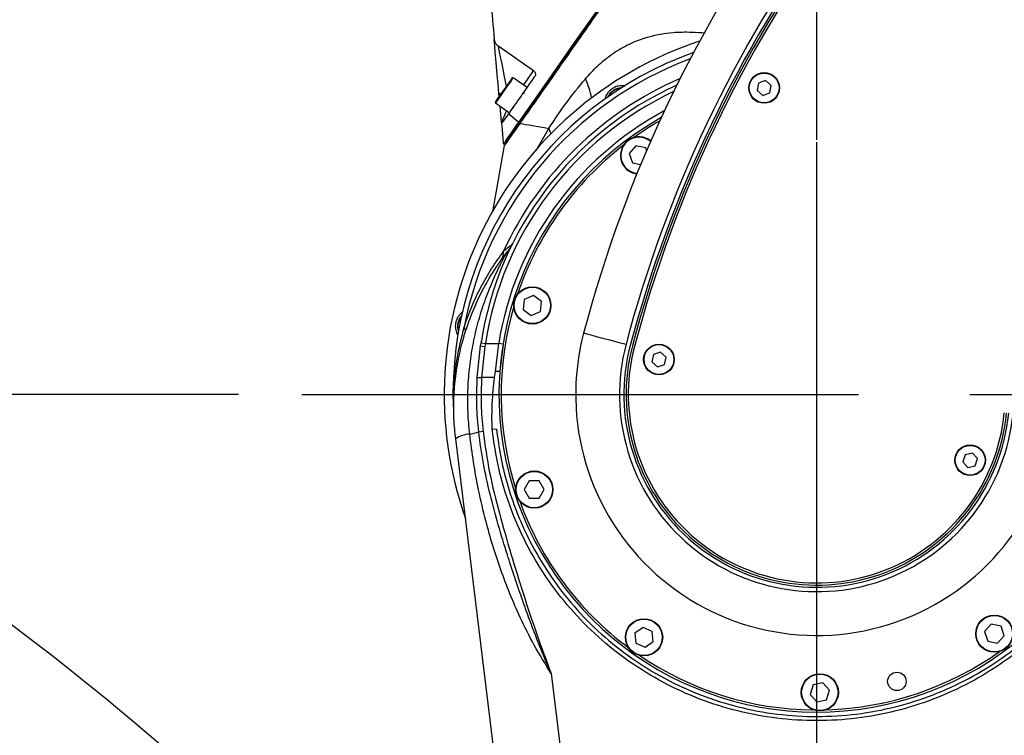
# Model space of a CAD drawing. Header units: millimetres. Extents: x 1654 to 2248, y 5204 to 5624.
# Tile 51 of 81: x 1807 to 1829, y 5519 to 5535. Entities that reach past the tile are written whole.
import ezdxf

# ---------------------------------------------------------------- set-up
doc = ezdxf.new("R2010")
doc.units = ezdxf.units.MM
doc.header["$PDSIZE"] = -1
doc.linetypes.add('CENTERX2', pattern=[20.32, 12.7, -2.54, 2.54, -2.54])
for name, color, linetype in [('运动空间01轨迹1-1', 2, 'Continuous'), ('运动空间02尺寸标注', 3, 'Continuous'), ('运动空间03轨迹注释', 6, 'Continuous'), ('运动空间04中心线', 1, 'Continuous'), ('运动空间05模型', 7, 'Continuous')]:
    doc.layers.add(name, color=color, linetype=linetype)
doc.styles.add('PC_TEXTSTYLE2', font='ISOCP.SHX', dxfattribs={"width": 0.707, "bigfont": 'GBCBIG.SHX'})
doc.styles.add('SLDTEXTSTYLE0', font='TXT', dxfattribs={"width": 0.7})
doc.dimstyles.new('SLDDIMSTYLE0', dxfattribs={"dimtxt": 3.5, "dimasz": 4.08, "dimexe": 0, "dimexo": 0.0625, "dimgap": 0.875, "dimtad": 0, "dimtih": 1, "dimtoh": 1, "dimdec": 4, "dimlfac": 10, "dimzin": 12, "dimdsep": 46, "dimtxsty": 'SLDTEXTSTYLE0', "dimsah": 1, "dimcen": 0.09, "dimazin": 3, "dimtfac": 1, "dimtdec": 3, "dimtofl": 0, "dimtmove": 0, "dimatfit": 3, "dimfxl": 1, "dimfrac": 2, "dimtolj": 1, "dimtzin": 12, "dimarcsym": 0})
doc.dimstyles.new('SLDDIMSTYLE1', dxfattribs={"dimtxt": 5, "dimasz": 4.08, "dimexe": 1, "dimexo": 0.0625, "dimgap": 0.875, "dimtad": 1, "dimlfac": 10, "dimrnd": 1e-09, "dimzin": 12, "dimdsep": 46, "dimtxsty": 'SLDTEXTSTYLE0', "dimsah": 1, "dimcen": 0.09, "dimadec": 0, "dimazin": 3, "dimtfac": 1, "dimtdec": 3, "dimtofl": 0, "dimtmove": 0, "dimatfit": 3, "dimfxl": 1, "dimfrac": 2, "dimtolj": 1, "dimtzin": 12, "dimarcsym": 0})
doc.dimstyles.new('SLDDIMSTYLE3', dxfattribs={"dimtxt": 3.5, "dimasz": 4.08, "dimexe": 0, "dimexo": 0.0625, "dimgap": 0.875, "dimtad": 2, "dimlfac": 10, "dimrnd": 1e-09, "dimzin": 4, "dimdsep": 46, "dimtxsty": 'SLDTEXTSTYLE0', "dimsah": 1, "dimcen": 0, "dimadec": 0, "dimazin": 1, "dimtfac": 1, "dimtdec": 3, "dimtofl": 0, "dimtmove": 0, "dimatfit": 3, "dimfxl": 1, "dimfrac": 2, "dimtolj": 1, "dimtzin": 12, "dimarcsym": 0})

# ---------------------------------------------------------------- blocks, each defined once
blk = doc.blocks.new('*D157')
at = {"layer": 'Defpoints', "color": 0}
for p in [(1824.83, 5532.414), (1850.229, 5487.573), (1824.83, 5476.051), (1824.83, 5468.664), (1844.667, 5414.161)]:
    blk.add_point(p, dxfattribs=at)
at = {"layer": '运动空间03轨迹注释', "color": 0, "lineweight": -2}
for start, end in [(10.7512, 82.6124), (297.3876, 1.1887)]:
    blk.add_arc((1824.83, 5468.664), 31.665, start, end, dxfattribs=at)
at = {"layer": '运动空间03轨迹注释', "color": 0}
for points in [[(1828.945, 5500.744), (1828.857, 5499.387), (1824.83, 5500.328)], [(1839.123, 5441.171), (1839.669, 5439.925), (1835.66, 5438.908)]]:
    blk.add_solid(points, dxfattribs=at)
at = {"layer": '运动空间03轨迹注释', "color": 0, "insert": (1853.602, 5473.695), "char_height": 3.5, "attachment_point": 1, "style": 'PC_TEXTSTYLE2'}
blk.add_mtext('\\A1;160%%d', dxfattribs=at)
blk = doc.blocks.new('*D158')
at = {"layer": 'Defpoints', "color": 0}
for p in [(1824.83, 5532.414), (1808.929, 5496.205), (1824.83, 5476.051), (1766.83, 5468.664), (1824.83, 5468.664)]:
    blk.add_point(p, dxfattribs=at)
at = {"layer": '运动空间03轨迹注释', "color": 0, "lineweight": -2}
for start, end in [(97.3558, 132.8237), (145.3638, 172.6442)]:
    blk.add_arc((1824.83, 5468.664), 31.802, start, end, dxfattribs=at)
at = {"layer": '运动空间03轨迹注释', "color": 0}
for points in [[(1820.802, 5499.525), (1820.715, 5500.882), (1824.83, 5500.465)], [(1792.611, 5472.779), (1793.969, 5472.692), (1793.028, 5468.664)]]:
    blk.add_solid(points, dxfattribs=at)
at = {"layer": '运动空间03轨迹注释', "color": 0, "insert": (1798.584, 5491.113), "char_height": 3.5, "attachment_point": 1, "style": 'PC_TEXTSTYLE2'}
blk.add_mtext('\\A1;90%%d', dxfattribs=at)
blk = doc.blocks.new('*D159')
at = {"layer": 'Defpoints', "color": 0}
for p in [(1937.974, 5519.328), (1824.83, 5468.664)]:
    blk.add_point(p, dxfattribs=at)
at = {"layer": '运动空间03轨迹注释', "color": 0, "lineweight": -2}
blk.add_line((1910.377, 5506.97), (1934.25, 5517.66), dxfattribs=at)
at = {"layer": '运动空间03轨迹注释', "color": 0}
blk.add_solid([(1934.528, 5517.04), (1933.972, 5518.281), (1937.974, 5519.328)], dxfattribs=at)
at = {"layer": '运动空间03轨迹注释', "color": 0, "insert": (1909.387, 5511.321), "char_height": 3.5, "attachment_point": 1, "rotation": 24.1221, "style": 'SLDTEXTSTYLE0'}
blk.add_mtext('\\A1;R1240', dxfattribs=at)
blk = doc.blocks.new('*D165')
at = {"layer": 'Defpoints', "color": 0}
for p in [(1755.327, 5526.664), (1811.7, 5526.664), (1816.23, 5468.664)]:
    blk.add_point(p, dxfattribs=at)
at = {"layer": '运动空间02尺寸标注', "color": 0, "lineweight": -2}
for p, q in [((1811.638, 5526.664), (1754.327, 5526.664)), ((1755.327, 5472.744), (1755.327, 5522.584)), ((1816.167, 5468.664), (1754.327, 5468.664))]:
    blk.add_line(p, q, dxfattribs=at)
at = {"layer": '运动空间02尺寸标注', "color": 0}
for points in [[(1756.007, 5522.584), (1754.647, 5522.584), (1755.327, 5526.664)], [(1754.647, 5472.744), (1756.007, 5472.744), (1755.327, 5468.664)]]:
    blk.add_solid(points, dxfattribs=at)
at = {"layer": '运动空间02尺寸标注', "color": 0, "insert": (1749.452, 5497.546), "char_height": 5, "attachment_point": 2, "rotation": 90, "style": 'PC_TEXTSTYLE2'}
blk.add_mtext('\\A1;580', dxfattribs=at)
blk = doc.blocks.new('*D166')
at = {"layer": 'Defpoints', "color": 0}
for p in [(1814.782, 5542.664), (1755.398, 5526.664), (1811.7, 5526.664)]:
    blk.add_point(p, dxfattribs=at)
at = {"layer": '运动空间02尺寸标注', "color": 0, "lineweight": -2}
for p, q in [((1814.72, 5542.664), (1754.398, 5542.664)), ((1755.398, 5538.584), (1755.398, 5530.744)), ((1811.638, 5526.664), (1754.398, 5526.664))]:
    blk.add_line(p, q, dxfattribs=at)
at = {"layer": '运动空间02尺寸标注', "color": 0}
for points in [[(1756.078, 5538.584), (1754.718, 5538.584), (1755.398, 5542.664)], [(1754.718, 5530.744), (1756.078, 5530.744), (1755.398, 5526.664)]]:
    blk.add_solid(points, dxfattribs=at)
at = {"layer": '运动空间02尺寸标注', "color": 0, "insert": (1749.523, 5533.637), "char_height": 5, "attachment_point": 2, "rotation": 90, "style": 'PC_TEXTSTYLE2'}
blk.add_mtext('\\A1;160', dxfattribs=at)
blk = doc.blocks.new('*D167')
at = {"layer": 'Defpoints', "color": 0}
for p in [(1888.83, 5558.55), (1888.83, 5553.938), (1824.83, 5532.414)]:
    blk.add_point(p, dxfattribs=at)
at = {"layer": '运动空间02尺寸标注', "color": 0, "lineweight": -2}
for p, q in [((1824.83, 5532.476), (1824.83, 5559.55)), ((1888.83, 5554), (1888.83, 5559.55)), ((1828.91, 5558.55), (1884.75, 5558.55))]:
    blk.add_line(p, q, dxfattribs=at)
at = {"layer": '运动空间02尺寸标注', "color": 0}
for points in [[(1828.91, 5559.23), (1828.91, 5557.87), (1824.83, 5558.55)], [(1884.75, 5557.87), (1884.75, 5559.23), (1888.83, 5558.55)]]:
    blk.add_solid(points, dxfattribs=at)
at = {"layer": '运动空间02尺寸标注', "color": 0, "insert": (1856.917, 5564.425), "char_height": 5, "attachment_point": 2, "style": 'PC_TEXTSTYLE2'}
blk.add_mtext('\\A1;640', dxfattribs=at)
blk = doc.blocks.new('*D171')
at = {"layer": 'Defpoints', "color": 0}
for p in [(1740.742, 5551.664), (1832.83, 5551.664), (1813.43, 5425.664)]:
    blk.add_point(p, dxfattribs=at)
at = {"layer": '运动空间02尺寸标注', "color": 0, "lineweight": -2}
for p, q in [((1832.767, 5551.664), (1739.742, 5551.664)), ((1740.742, 5429.744), (1740.742, 5547.584)), ((1813.367, 5425.664), (1739.742, 5425.664))]:
    blk.add_line(p, q, dxfattribs=at)
at = {"layer": '运动空间02尺寸标注', "color": 0}
for points in [[(1741.422, 5547.584), (1740.062, 5547.584), (1740.742, 5551.664)], [(1740.062, 5429.744), (1741.422, 5429.744), (1740.742, 5425.664)]]:
    blk.add_solid(points, dxfattribs=at)
at = {"layer": '运动空间02尺寸标注', "color": 0, "insert": (1737.367, 5488.664), "char_height": 5, "attachment_point": 5, "rotation": 90, "style": 'PC_TEXTSTYLE2'}
blk.add_mtext('\\A1;1260', dxfattribs=at)
blk = doc.blocks.new('*D131')
at = {"layer": 'Defpoints', "color": 0}
for p in [(1824.83, 5592.633), (1725.311, 5425.664), (1806.83, 5425.664)]:
    blk.add_point(p, dxfattribs=at)
at = {"layer": '运动空间02尺寸标注', "color": 0, "lineweight": -2}
for p, q in [((1824.767, 5592.633), (1724.311, 5592.633)), ((1725.311, 5588.553), (1725.311, 5429.744)), ((1806.768, 5425.664), (1724.311, 5425.664))]:
    blk.add_line(p, q, dxfattribs=at)
at = {"layer": '运动空间02尺寸标注', "color": 0}
for points in [[(1725.991, 5588.553), (1724.631, 5588.553), (1725.311, 5592.633)], [(1724.631, 5429.744), (1725.991, 5429.744), (1725.311, 5425.664)]]:
    blk.add_solid(points, dxfattribs=at)
at = {"layer": '运动空间02尺寸标注', "color": 0, "insert": (1721.936, 5509.148), "char_height": 5, "attachment_point": 5, "rotation": 90, "style": 'PC_TEXTSTYLE2'}
blk.add_mtext('\\A1;1669.7', dxfattribs=at)

msp = doc.modelspace()

# ---------------------------------------------------------------- linework, layer by layer
at = {"layer": '运动空间01轨迹1-1'}
for centre, radius, start, end in [((1824.829779, 5468.663585), 123.96969, 289.99999841, 179.98431917), ((1766.829775, 5468.663586), 65.96969, 19.03624398, 63.11349459)]:
    msp.add_arc(centre, radius, start, end, dxfattribs=at)
at = {"layer": '运动空间04中心线'}
msp.add_line((1824.829775, 5468.663586), (1824.829775, 5532.423038), dxfattribs=at)
at = {"layer": '运动空间04中心线', "linetype": 'CENTERX2'}
msp.add_line((1813.080557, 5526.663586), (1835.80205, 5526.663586), dxfattribs=at)
at = {"layer": '运动空间05模型', "lineweight": 25}
for p, q in [((1818.368623, 5534.056552), (1817.55516, 5534.626146)), ((1818.221107, 5533.671536), (1817.901639, 5533.895232)), ((1823.498041, 5533.774175), (1823.468134, 5533.604796)), ((1823.659683, 5533.832969), (1823.498041, 5533.774175)), ((1823.791416, 5533.722378), (1823.659683, 5533.832969)), ((1823.76151, 5533.552994), (1823.791416, 5533.722378)), ((1817.585382, 5533.461), (1817.578721, 5533.537127)), ((1823.468134, 5533.604796), (1823.599869, 5533.494206)), ((1823.599869, 5533.494206), (1823.76151, 5533.552994)), ((1817.500136, 5533.321823), (1817.819605, 5533.098127)), ((1817.636446, 5532.877339), (1817.603916, 5533.249153)), ((1817.639617, 5532.841082), (1817.802009, 5533.072998)), ((1817.802009, 5533.072998), (1818.035984, 5532.884116)), ((1818.076188, 5532.941534), (1818.09257, 5532.930066)), ((1818.431366, 5532.236643), (1818.717125, 5532.739414)), ((1818.717125, 5532.739414), (1818.759483, 5532.613511)), ((1817.45008, 5530.881418), (1817.708427, 5532.346578)), ((1817.727819, 5532.444014), (1817.744202, 5532.43254)), ((1820.705212, 5532.340933), (1820.551983, 5532.17075)), ((1820.929209, 5532.293321), (1820.705212, 5532.340933)), ((1820.947558, 5532.236846), (1820.929209, 5532.293321)), ((1820.551983, 5532.17075), (1820.622746, 5531.952961)), ((1820.622746, 5531.952961), (1820.810891, 5531.912966)), ((1818.365077, 5528.925444), (1818.155873, 5528.8323)), ((1818.55034, 5528.790839), (1818.365077, 5528.925444)), ((1818.155873, 5528.8323), (1818.131936, 5528.604551)), ((1818.526405, 5528.563096), (1818.55034, 5528.790839)), ((1818.131936, 5528.604551), (1818.317202, 5528.469951)), ((1818.317202, 5528.469951), (1818.526405, 5528.563096)), ((1817.159558, 5527.77275), (1817.170319, 5527.844794)), ((1817.164696, 5527.867706), (1817.174721, 5527.872981)), ((1817.170319, 5527.844794), (1817.269153, 5527.829553)), ((1817.269153, 5527.829553), (1817.258528, 5527.759142)), ((1817.269153, 5527.829553), (1817.572844, 5527.829553)), ((1817.498216, 5527.190293), (1817.572844, 5527.829553)), ((1817.671579, 5527.813686), (1817.572844, 5527.829553)), ((1817.671579, 5527.813686), (1817.598698, 5527.187039)), ((1817.084474, 5527.051385), (1817.159558, 5527.77275)), ((1817.159558, 5527.77275), (1817.258528, 5527.759142)), ((1817.258528, 5527.759142), (1817.183766, 5527.052577)), ((1821.102655, 5527.579452), (1821.065873, 5527.411433)), ((1821.266556, 5527.631606), (1821.102655, 5527.579452)), ((1821.393678, 5527.515741), (1821.266556, 5527.631606)), ((1821.065873, 5527.411433), (1821.192992, 5527.295567)), ((1821.192992, 5527.295567), (1821.356896, 5527.347721)), ((1821.356896, 5527.347721), (1821.393678, 5527.515741)), ((1817.479831, 5527.052577), (1817.498216, 5527.190287)), ((1817.498216, 5527.190293), (1817.498669, 5527.190275)), ((1817.598698, 5527.187039), (1817.498669, 5527.190275)), ((1817.084474, 5527.051385), (1817.183766, 5527.052577)), ((1817.479831, 5527.052577), (1817.183766, 5527.052577)), ((1817.116592, 5525.810744), (1817.215073, 5525.828047)), ((1817.422006, 5525.878747), (1817.522166, 5525.875236)), ((1828.382111, 5525.327434), (1828.21405, 5525.29083)), ((1828.497836, 5525.200184), (1828.382111, 5525.327434)), ((1828.21405, 5525.29083), (1828.161714, 5525.126989)), ((1828.161714, 5525.126989), (1828.277439, 5524.999739)), ((1828.445501, 5525.036342), (1828.497836, 5525.200184)), ((1828.277439, 5524.999739), (1828.445501, 5525.036342)), ((1818.27024, 5524.69361), (1818.155739, 5524.495293)), ((1818.499238, 5524.69361), (1818.27024, 5524.69361)), ((1818.613738, 5524.495293), (1818.499238, 5524.69361)), ((1818.155739, 5524.495293), (1818.27024, 5524.296971)), ((1818.499238, 5524.296971), (1818.613738, 5524.495293)), ((1818.27024, 5524.296971), (1818.499238, 5524.296971)), ((1820.866186, 5521.348847), (1820.680923, 5521.214242)), ((1821.075389, 5521.255703), (1820.866186, 5521.348847)), ((1828.812808, 5521.421827), (1828.659577, 5521.251644)), ((1829.036804, 5521.374215), (1828.812808, 5521.421827)), ((1829.107568, 5521.15642), (1829.036804, 5521.374215)), ((1820.680923, 5521.214242), (1820.70486, 5520.986499)), ((1821.099326, 5521.02796), (1821.075389, 5521.255703)), ((1828.659577, 5521.251644), (1828.730342, 5521.033855)), ((1828.954338, 5520.986243), (1829.107568, 5521.15642)), ((1820.70486, 5520.986499), (1820.91406, 5520.893355)), ((1820.91406, 5520.893355), (1821.099326, 5521.02796)), ((1828.730342, 5521.033855), (1828.954338, 5520.986243)), ((1824.74709, 5520.03413), (1824.676325, 5519.81634)), ((1824.971086, 5520.081742), (1824.74709, 5520.03413)), ((1825.124318, 5519.911565), (1824.971086, 5520.081742)), ((1824.676325, 5519.81634), (1824.829556, 5519.646163)), ((1825.053552, 5519.69377), (1825.124318, 5519.911565)), ((1824.829556, 5519.646163), (1825.053552, 5519.69377))]:
    msp.add_line(p, q, dxfattribs=at)
at = {"layer": '运动空间05模型', "lineweight": 25, "flags": 128}
for points in [[(1818.076188, 5532.941534), (1818.365583, 5533.354832), (1818.66887, 5533.787973), (1818.984977, 5534.239419), (1819.312793, 5534.707589), (1819.65116, 5535.190828), (1819.998888, 5535.687436), (1820.354751, 5536.195661), (1820.717493, 5536.713709), (1821.085838, 5537.239756), (1821.458483, 5537.771954)], [(1818.09257, 5532.930066), (1818.381966, 5533.343364), (1818.685252, 5533.776499), (1819.001359, 5534.227951), (1819.329176, 5534.696116), (1819.667542, 5535.179354), (1820.015273, 5535.675962), (1820.371133, 5536.184187), (1820.733875, 5536.702235), (1821.10222, 5537.228288), (1821.474868, 5537.76048)], [(1817.578721, 5533.537127), (1817.559952, 5533.751656), (1817.541755, 5533.959664), (1817.524678, 5534.15484), (1817.509246, 5534.33124), (1817.495925, 5534.483512), (1817.485118, 5534.60703), (1817.477155, 5534.698041), (1817.472279, 5534.753777), (1817.470637, 5534.772547)], [(1817.55516, 5534.626146), (1817.558545, 5534.609868), (1817.568598, 5534.561522), (1817.58501, 5534.482582), (1817.607287, 5534.375443), (1817.634747, 5534.243365), (1817.666561, 5534.090354), (1817.701757, 5533.921064), (1817.739272, 5533.740641), (1817.748869, 5533.694483)], [(1817.609346, 5533.495225), (1817.671109, 5533.583434), (1817.73521, 5533.674981), (1817.794705, 5533.759947), (1817.843146, 5533.82913), (1817.875284, 5533.875026), (1817.887634, 5533.892663), (1817.887712, 5533.892776)], [(1817.901639, 5533.895232), (1817.901558, 5533.895119), (1817.888844, 5533.876957), (1817.855764, 5533.829714), (1817.805899, 5533.758499), (1817.744652, 5533.671029), (1817.678664, 5533.576788), (1817.615086, 5533.485992)], [(1818.139193, 5533.728893), (1818.177438, 5533.783515), (1818.242625, 5533.876611), (1818.296126, 5533.953013), (1818.335879, 5534.009786), (1818.360359, 5534.04475), (1818.368623, 5534.056552)], [(1817.49768, 5533.335753), (1817.49951, 5533.338363), (1817.518631, 5533.365674), (1817.556614, 5533.41992), (1817.609346, 5533.495225)], [(1817.615086, 5533.485992), (1817.560804, 5533.40847), (1817.521704, 5533.352627), (1817.502019, 5533.324511), (1817.500136, 5533.321823)], [(1817.578721, 5533.537127), (1817.582551, 5533.537461), (1817.593888, 5533.538456), (1817.6123, 5533.540066), (1817.637077, 5533.542235), (1817.6426, 5533.542718)], [(1817.636446, 5532.877339), (1817.639, 5532.883014), (1817.646581, 5532.89987), (1817.658964, 5532.927389), (1817.67577, 5532.964744), (1817.696485, 5533.010794), (1817.720485, 5533.06414), (1817.747039, 5533.123161), (1817.755857, 5533.142765)], [(1817.708427, 5532.346578), (1817.722777, 5532.36707), (1817.765761, 5532.428463), (1817.8372, 5532.530488), (1817.936793, 5532.672723), (1818.064118, 5532.854559)], [(1817.727819, 5532.444014), (1817.727986, 5532.444252), (1817.737392, 5532.457681), (1817.761109, 5532.491554), (1817.798806, 5532.545389), (1817.849961, 5532.618447), (1817.91386, 5532.709707), (1817.989621, 5532.817902), (1818.076188, 5532.941534)], [(1817.744202, 5532.43254), (1817.744369, 5532.432778), (1817.753774, 5532.446213), (1817.777491, 5532.48008), (1817.815191, 5532.533921), (1817.866344, 5532.606979), (1817.930246, 5532.698239), (1818.006003, 5532.806434), (1818.09257, 5532.930066)], [(1818.064118, 5532.854559), (1818.124837, 5532.843854), (1818.191728, 5532.832058), (1818.264702, 5532.819189), (1818.343661, 5532.805265), (1818.428502, 5532.790311), (1818.519107, 5532.774331), (1818.615359, 5532.757361), (1818.717125, 5532.739414)], [(1817.885572, 5530.104597), (1817.874036, 5530.082037), (1817.866922, 5530.068792)], [(1819.511855, 5528.06706), (1819.530434, 5528.062154), (1819.585458, 5528.047635), (1819.674808, 5528.024055), (1819.795052, 5527.992322), (1819.941572, 5527.95365), (1820.108736, 5527.909537), (1820.290119, 5527.861662), (1820.47875, 5527.81188)], [(1820.153347, 5496.644302), (1818.965456, 5506.318904), (1817.777744, 5515.992053), (1816.591642, 5525.65207)], [(1818.770194, 5520.297803), (1819.727084, 5512.4626), (1820.684657, 5504.621781), (1821.642167, 5496.781488)]]:
    msp.add_lwpolyline(points, dxfattribs=at)
at = {"layer": '运动空间05模型', "lineweight": 25}
for centre, radius in [((1823.629775, 5533.663586), 0.35), ((1823.629775, 5533.663586), 0.34), ((1818.341139, 5528.697696), 0.425), ((1818.341139, 5528.697696), 0.415), ((1821.229775, 5527.463586), 0.35), ((1821.229775, 5527.463586), 0.34), ((1828.329775, 5525.163586), 0.35), ((1828.329775, 5525.163586), 0.34), ((1818.384739, 5524.495291), 0.425), ((1818.384739, 5524.495291), 0.415), ((1820.890124, 5521.121101), 0.425), ((1820.890124, 5521.121101), 0.415), ((1828.883573, 5521.204033), 0.425), ((1828.883573, 5521.204033), 0.415), ((1824.900321, 5519.863952), 0.425), ((1824.900321, 5519.863952), 0.415), ((1826.657792, 5520.113903), 0.21)]:
    msp.add_circle(centre, radius, dxfattribs=at)
for centre, radius, start, end in [((1848.518688, 5520.411755), 30, 122.8117975, 165.2159394), ((1848.518688, 5520.411755), 29, 122.8117975, 165.2159394), ((1848.518688, 5520.411755), 28.9, 122.8117975, 165.2159394), ((1848.518688, 5520.411755), 28.85, 122.8117975, 165.2159394), ((1848.518688, 5520.411755), 28.8, 122.8117975, 165.2159394), ((1824.829775, 5526.663586), 8.5, 108.3239096, 199.4537006), ((1824.829775, 5526.663586), 8.3, 109.8018975, 181.9249799), ((1824.829775, 5526.663586), 8.191373, 110.6406531, 169.1516708), ((1824.829775, 5526.663586), 7.858627, 113.3893965, 155.4091299), ((1817.895903, 5533.887039), 0.01, 55, 145), ((1817.606441, 5533.017235), 2.127281, 11.3331522, 23.7969583), ((1824.829775, 5526.663586), 7.75, 114.35257, 171.2331669), ((1820.385213, 5533.315343), 0.35, 92.1076376, 155.3923624), ((1820.385213, 5533.315343), 0.34, 95.1098192, 152.3901808), ((1824.829775, 5526.663586), 7.65, 115.2715444, 171.2331669), ((1818.162926, 5533.553574), 0.02, 145, 235), ((1817.505871, 5533.330015), 0.01, 145, 235), ((1817.910553, 5533.193147), 0.02, 55, 145), ((1824.829775, 5526.663586), 7.35, 118.2389559, 170.8723404), ((1824.829775, 5526.663586), 7.25, 119.3079623, 0.5944202), ((1824.829775, 5526.663586), 7.2, 119.8593838, 125.4184224), ((1820.775978, 5532.12314), 0.425, 51.2533506, 262.0727458), ((1820.775978, 5532.12314), 0.415, 50.8807844, 263.3458392), ((1824.829775, 5526.663586), 7.2, 127.7704181, 161.4184224), ((1817.399362, 5529.904409), 0.286062, 326.0338161, 5.9055856), ((1824.829775, 5526.663586), 7.2, 163.7704181, 197.4184224), ((1816.983493, 5528.224309), 0.35, 137.1076376, 200.3923624), ((1816.983493, 5528.224309), 0.34, 140.1098192, 197.3901808), ((1816.669117, 5528.11758), 0.145163, 347.4550319, 37.1691521), ((1824.829775, 5526.663586), 5.5, 165.2159394, 354.4098015), ((1824.829775, 5526.663586), 4.5, 165.2159394, 354.4098015), ((1824.829775, 5526.663586), 4.4, 165.2159394, 354.4098015), ((1824.829775, 5526.663586), 4.35, 165.2159394, 354.4098015), ((1824.829775, 5526.663586), 4.3, 165.2159394, 354.4098015), ((1816.770677, 5526.781373), 1.030426, 277.8409317, 289.6151784), ((1816.95269, 5525.113575), 0.648331, 93.6647026, 123.8409568), ((1824.829775, 5526.663586), 7.2, 199.7704181, 233.4184224), ((1824.829775, 5526.663586), 7.2, 235.7704181, 269.4184224), ((1824.829775, 5526.663586), 7.2, 271.7704181, 305.4184224)]:
    msp.add_arc(centre, radius, start, end, dxfattribs=at)
for points, knots in [([(1827.740121, 5546.743061), (1827.318828, 5546.141389), (1826.476103, 5544.93785), (1825.211732, 5543.132154), (1824.082719, 5541.519743), (1823.08932, 5540.101029), (1822.233008, 5538.878086), (1821.493976, 5537.822643), (1820.871641, 5536.933853), (1820.364433, 5536.209481), (1819.86572, 5535.49725), (1819.381196, 5534.805282), (1818.956694, 5534.199022), (1818.593929, 5533.680943), (1818.289905, 5533.246749), (1818.12044, 5533.00473), (1818.035984, 5532.884116)], [0, 0, 0, 0, 0.124672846, 0.249386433, 0.374079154, 0.459044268, 0.544028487, 0.628943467, 0.680479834, 0.732216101, 0.783896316, 0.83538714, 0.886716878, 0.924514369, 0.962380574, 1, 1, 1, 1]), ([(1818.064118, 5532.854559), (1818.124883, 5532.941341), (1818.246463, 5533.114976), (1818.460325, 5533.420404), (1818.69083, 5533.749589), (1818.995809, 5534.185156), (1819.377623, 5534.730442), (1819.841706, 5535.393213), (1820.320746, 5536.07736), (1820.834159, 5536.810588), (1821.189153, 5537.317573), (1821.378342, 5537.587763)], [0, 0, 0, 0, 0.074785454, 0.149631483, 0.227341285, 0.305079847, 0.438397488, 0.571794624, 0.708102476, 0.844437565, 1, 1, 1, 1]), ([(1817.313853, 5536.564578), (1817.340422, 5536.260903), (1817.393696, 5535.651988), (1817.444946, 5535.066195), (1817.470637, 5534.772547)], [0, 0, 0, 0, 0.498715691, 1, 1, 1, 1]), ([(1817.470637, 5534.772547), (1817.474086, 5534.752829), (1817.480998, 5534.713301), (1817.512616, 5534.660964), (1817.542247, 5534.636713), (1817.55516, 5534.626146)], [0, 0, 0, 0, 0.3596164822, 0.7209457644, 1, 1, 1, 1]), ([(1819.552863, 5533.875586), (1819.644552, 5533.976868), (1819.828199, 5534.179728), (1820.144239, 5534.434813), (1820.52783, 5534.669468), (1820.995213, 5534.846952), (1821.499182, 5534.939977), (1821.932382, 5534.945081), (1822.179484, 5534.930002), (1822.281126, 5534.923799)], [0, 0, 0, 0, 0.136624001, 0.273648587, 0.410065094, 0.590877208, 0.771678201, 0.906083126, 1, 1, 1, 1]), ([(1817.802009, 5533.072998), (1817.889741, 5533.198295), (1818.067264, 5533.451829), (1818.283704, 5533.760934), (1818.39318, 5533.91728)], [0, 0, 0, 0, 0.494199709, 1, 1, 1, 1]), ([(1818.368623, 5534.056552), (1818.375971, 5534.050441), (1818.390662, 5534.038225), (1818.404921, 5534.013059), (1818.412105, 5533.985255), (1818.410926, 5533.955001), (1818.402879, 5533.932147), (1818.395129, 5533.920268), (1818.39318, 5533.91728)], [0, 0, 0, 0, 0.166666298, 0.333200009, 0.5040448, 0.697136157, 0.923821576, 1, 1, 1, 1]), ([(1818.717125, 5532.739414), (1818.84503, 5532.933336), (1819.101399, 5533.322029), (1819.402156, 5533.690798), (1819.552863, 5533.875586)], [0, 0, 0, 0, 0.498907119, 1, 1, 1, 1]), ([(1820.462433, 5533.706631), (1820.434043, 5533.711146), (1820.385052, 5533.718936), (1820.299753, 5533.708817), (1820.222901, 5533.684052), (1820.153394, 5533.643992), (1820.093475, 5533.59296), (1820.037451, 5533.520133), (1820.002496, 5533.449627), (1819.999387, 5533.408711), (1819.998479, 5533.396764)], [0, 0, 0, 0, 0.171219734, 0.295455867, 0.420676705, 0.514685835, 0.608710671, 0.731485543, 0.921596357, 1, 1, 1, 1]), ([(1817.639617, 5532.841082), (1817.646244, 5532.765323), (1817.659697, 5532.611546), (1817.672208, 5532.468586), (1817.679143, 5532.389288), (1817.679907, 5532.380563), (1817.680294, 5532.376142)], [0, 0, 0, 0, 0.29389023, 0.596541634, 0.795571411, 1, 1, 1, 1]), ([(1818.035984, 5532.884116), (1817.976912, 5532.799752), (1817.867939, 5532.644124), (1817.75934, 5532.489033), (1817.692744, 5532.393913), (1817.684486, 5532.382126), (1817.680294, 5532.376142)], [0, 0, 0, 0, 0.297906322, 0.549554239, 0.771320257, 1, 1, 1, 1]), ([(1817.683906, 5529.933842), (1817.707148, 5529.954345), (1817.770028, 5530.009816), (1817.838482, 5530.066517), (1817.879515, 5530.099755), (1817.883666, 5530.103073), (1817.885572, 5530.104597)], [0, 0, 0, 0, 0.20688026, 0.5597044, 0.797855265, 1, 1, 1, 1]), ([(1817.866829, 5530.068775), (1817.866006, 5530.06724), (1817.858079, 5530.052457), (1817.832489, 5530.009277), (1817.804546, 5529.965268), (1817.78142, 5529.938134), (1817.776516, 5529.932381)], [0, 0, 0, 0, 0.036893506, 0.355299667, 0.863313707, 1, 1, 1, 1]), ([(1816.591642, 5525.65207), (1816.583513, 5525.725259), (1816.557577, 5525.958788), (1816.542001, 5526.355309), (1816.561498, 5526.843974), (1816.623487, 5527.33397), (1816.735665, 5527.857572), (1816.909061, 5528.406112), (1817.149907, 5528.95502), (1817.436932, 5529.469694), (1817.663838, 5529.778266), (1817.777846, 5529.933305)], [0, 0, 0, 0, 0.0484714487, 0.1546615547, 0.2608503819, 0.3701318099, 0.479412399, 0.6130202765, 0.7481203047, 0.8734450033, 1, 1, 1, 1]), ([(1816.784791, 5528.205283), (1816.840508, 5528.36311), (1816.951953, 5528.678793), (1817.165008, 5529.123442), (1817.406496, 5529.546961), (1817.591431, 5529.804874), (1817.683906, 5529.933842)], [0, 0, 0, 0, 0.245714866, 0.491474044, 0.745715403, 1, 1, 1, 1]), ([(1816.911251, 5525.760581), (1816.896009, 5525.925666), (1816.865435, 5526.256815), (1816.865747, 5526.751893), (1816.899118, 5527.241693), (1816.967664, 5527.72663), (1817.071237, 5528.206796), (1817.209215, 5528.679171), (1817.379591, 5529.137166), (1817.554534, 5529.521515), (1817.691874, 5529.782625), (1817.758101, 5529.89985), (1817.775908, 5529.930313), (1817.777438, 5529.932676), (1817.777846, 5529.933305)], [0, 0, 0, 0, 0.107626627, 0.21589001, 0.321887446, 0.427882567, 0.536504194, 0.64511036, 0.754466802, 0.865318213, 0.937981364, 0.974772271, 0.993282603, 1, 1, 1, 1]), ([(1816.763297, 5528.557147), (1816.739388, 5528.539826), (1816.698593, 5528.510272), (1816.644841, 5528.442118), (1816.608, 5528.370253), (1816.587181, 5528.292781), (1816.580899, 5528.214316), (1816.592796, 5528.123246), (1816.617516, 5528.049453), (1816.643698, 5528.018832), (1816.650984, 5528.01031)], [0, 0, 0, 0, 0.175976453, 0.300266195, 0.425537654, 0.519587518, 0.61365631, 0.736485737, 0.926670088, 1, 1, 1, 1]), ([(1816.552386, 5526.453175), (1816.551312, 5526.580377), (1816.54828, 5526.939579), (1816.620067, 5527.528731), (1816.729932, 5527.979969), (1816.784791, 5528.205283)], [0, 0, 0, 0, 0.215388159, 0.608224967, 1, 1, 1, 1]), ([(1817.116592, 5525.810744), (1817.098088, 5526.017298), (1817.061088, 5526.430323), (1817.07668, 5526.844392), (1817.084474, 5527.051385)], [0, 0, 0, 0, 0.50010122, 1, 1, 1, 1]), ([(1817.183766, 5527.052577), (1817.175939, 5526.848182), (1817.160284, 5526.439393), (1817.19681, 5526.031829), (1817.215073, 5525.828047)], [0, 0, 0, 0, 0.500001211, 1, 1, 1, 1]), ([(1817.422006, 5525.878747), (1817.419744, 5526.074349), (1817.415205, 5526.466836), (1817.458242, 5526.856905), (1817.479831, 5527.052577)], [0, 0, 0, 0, 0.4983659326, 1, 1, 1, 1]), ([(1818.770194, 5520.297803), (1818.706232, 5520.446091), (1818.578589, 5520.742016), (1818.402576, 5521.18928), (1818.234371, 5521.638695), (1818.073967, 5522.089995), (1817.91958, 5522.544656), (1817.747155, 5523.077054), (1817.561053, 5523.689712), (1817.373346, 5524.38618), (1817.213414, 5525.092035), (1817.14891, 5525.570847), (1817.116592, 5525.810744)], [0, 0, 0, 0, 0.083798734, 0.167228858, 0.249547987, 0.333067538, 0.416119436, 0.499141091, 0.624042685, 0.749058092, 0.874271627, 1, 1, 1, 1]), ([(1817.215073, 5525.828047), (1817.260084, 5525.512436), (1817.350145, 5524.880927), (1817.585088, 5523.950251), (1817.84852, 5523.027054), (1818.135388, 5522.10613), (1818.434213, 5521.193579), (1818.658991, 5520.594289), (1818.770194, 5520.297803)], [0, 0, 0, 0, 0.166159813, 0.332471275, 0.499796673, 0.666638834, 0.835076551, 1, 1, 1, 1]), ([(1832.237544, 5525.878753), (1832.194902, 5525.57963), (1832.109396, 5524.979822), (1831.843853, 5524.108685), (1831.481818, 5523.274005), (1831.018914, 5522.489731), (1830.464554, 5521.767617), (1829.825782, 5521.117837), (1829.112898, 5520.550645), (1828.336079, 5520.074595), (1827.50657, 5519.69637), (1826.637589, 5519.422138), (1825.741403, 5519.255929), (1824.831247, 5519.199985), (1823.921496, 5519.255418), (1823.024843, 5519.421518), (1822.155299, 5519.695431), (1821.326109, 5520.073142), (1820.548638, 5520.549369), (1819.835501, 5521.116181), (1819.196842, 5521.765529), (1818.641812, 5522.488058), (1818.178717, 5523.27188), (1817.816668, 5524.106265), (1817.550641, 5524.977761), (1817.464987, 5525.577698), (1817.422006, 5525.878747)], [0, 0, 0, 0, 0.041582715, 0.083382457, 0.124964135, 0.166613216, 0.208393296, 0.24991975, 0.291637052, 0.333360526, 0.374871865, 0.41665388, 0.458296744, 0.499834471, 0.541669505, 0.583246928, 0.624858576, 0.666669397, 0.708189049, 0.749903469, 0.791631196, 0.833155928, 0.874964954, 0.916598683, 0.958149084, 1, 1, 1, 1]), ([(1817.522166, 5525.87532), (1817.552844, 5525.648379), (1817.612944, 5525.203788), (1817.780577, 5524.549443), (1817.999988, 5523.919664), (1818.310672, 5523.238822), (1818.729381, 5522.53096), (1819.27775, 5521.819617), (1819.904135, 5521.184183), (1820.600805, 5520.630212), (1821.360509, 5520.163369), (1822.175582, 5519.789955), (1823.034698, 5519.517111), (1823.925532, 5519.350597), (1824.833135, 5519.294825), (1825.74049, 5519.351428), (1826.630612, 5519.518585), (1827.488983, 5519.791919), (1828.303304, 5520.165672), (1829.062277, 5520.632711), (1829.758151, 5521.186686), (1830.383787, 5521.821903), (1830.931303, 5522.532879), (1831.388409, 5523.305088), (1831.745259, 5524.125095), (1832.008874, 5524.9831), (1832.094254, 5525.575876), (1832.137384, 5525.87532)], [0, 0, 0, 0, 0.031987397, 0.062665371, 0.094197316, 0.125049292, 0.167042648, 0.208725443, 0.250100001, 0.291235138, 0.332585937, 0.374154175, 0.41594178, 0.457950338, 0.500181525, 0.542384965, 0.58436672, 0.626128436, 0.66767181, 0.708998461, 0.750110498, 0.791447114, 0.833094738, 0.875055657, 0.916393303, 0.95776562, 1, 1, 1, 1]), ([(1818.770194, 5520.297803), (1818.638545, 5520.510312), (1818.380735, 5520.92647), (1817.988629, 5521.712543), (1817.60479, 5522.653604), (1817.308092, 5523.629709), (1817.116471, 5524.455131), (1816.993541, 5525.117441), (1816.93868, 5525.54621), (1816.911251, 5525.760581)], [0, 0, 0, 0, 0.12740611, 0.249500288, 0.451780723, 0.654148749, 0.779466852, 0.889740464, 1, 1, 1, 1]), ([(1829.0841, 5512.003155), (1829.041519, 5512.405814), (1828.956358, 5513.211129), (1828.914219, 5514.430747), (1828.935708, 5515.655544), (1829.027195, 5516.854979), (1829.17609, 5518.022507), (1829.323831, 5518.774589), (1829.397805, 5519.151159)], [0, 0, 0, 0, 0.168913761, 0.337826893, 0.508908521, 0.679989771, 0.839770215, 1, 1, 1, 1])]:
    msp.add_open_spline(points, degree=3, knots=knots, dxfattribs=at)

# ---------------------------------------------------------------- dimensions: what is measured, and where the dimension line sits
at = {"layer": '运动空间02尺寸标注'}
for base, p1, p2, picture, middle in [((1725.310707, 5425.663586), (1824.829775, 5592.633276), (1806.83015, 5425.663586), '*D131', (1721.935707, 5509.148431)), ((1740.74186, 5551.663591), (1813.429776, 5425.663586), (1832.829775, 5551.663591), '*D171', (1737.36686, 5488.663588))]:
    dim = msp.add_linear_dim(base=base, p1=p1, p2=p2, angle=90, dimstyle='SLDDIMSTYLE1', override={"dimtxsty": 'PC_TEXTSTYLE2'}, dxfattribs=at)
    dim.commit()
    dim.dimension.update_dxf_attribs({"geometry": picture, "text_midpoint": middle})
dim = msp.add_linear_dim(base=(1888.829775, 5558.549763), p1=(1824.829775, 5532.413586), p2=(1888.829775, 5553.937928), dimstyle='SLDDIMSTYLE1', override={"dimtxsty": 'PC_TEXTSTYLE2'}, dxfattribs=at)
dim.commit()
dim.dimension.update_dxf_attribs({"geometry": '*D167', "text_midpoint": (1856.917057, 5558.549763), "dimtype": 160})
for base, p1, picture, middle in [((1755.398336, 5526.663586), (1814.782082, 5542.663586), '*D166', (1755.398336, 5533.637386)), ((1755.327492, 5526.663586), (1816.229775, 5468.663586), '*D165', (1755.327492, 5497.546369))]:
    dim = msp.add_linear_dim(base=base, p1=p1, p2=(1811.700019, 5526.663586), angle=90, dimstyle='SLDDIMSTYLE1', override={"dimtxsty": 'PC_TEXTSTYLE2'}, dxfattribs=at)
    dim.commit()
    dim.dimension.update_dxf_attribs({"geometry": picture, "text_midpoint": middle, "dimtype": 160})
at = {"layer": '运动空间03轨迹注释'}
for base, line1, line2, picture, middle in [((1808.928993, 5496.204549), ((1824.829775, 5476.050945), (1824.829775, 5532.413586)), ((1824.829775, 5468.663586), (1766.829775, 5468.663586)), '*D158', (1800.687357, 5489.363419)), ((1850.228913, 5487.572544), ((1824.829775, 5468.663586), (1844.666944, 5414.161414)), ((1824.829775, 5476.050945), (1824.829775, 5532.413586)), '*D157', (1856.324123, 5471.945497))]:
    dim = msp.add_angular_dim_2l(base=base, line1=line1, line2=line2, dimstyle='SLDDIMSTYLE0', override={"dimtxsty": 'PC_TEXTSTYLE2'}, dxfattribs=at)
    dim.commit()
    dim.dimension.update_dxf_attribs({"geometry": picture, "text_midpoint": middle, "dimtype": 162})
dim = msp.add_radius_dim(center=(1824.829775, 5468.663586), mpoint=(1937.973989, 5519.327882), text='R1240', dimstyle='SLDDIMSTYLE3', override={"dimgap": 0.875, "dimtad": 2, "dimtih": 0, "dimtoh": 0, "dimdec": 2, "dimlfac": 10, "dimpost": '<>', "dimcen": 0, "dimse1": 0, "dimse2": 0, "dimsd1": 0, "dimsd2": 0, "dimtix": 0, "dimtofl": 0, "dimatfit": 3, "dimfrac": 0}, dxfattribs=at)
dim.commit()
dim.dimension.update_dxf_attribs({"geometry": '*D159', "text_midpoint": (1915.833705, 5509.413798), "dimtype": 164})

doc.saveas('drawing.dxf')
